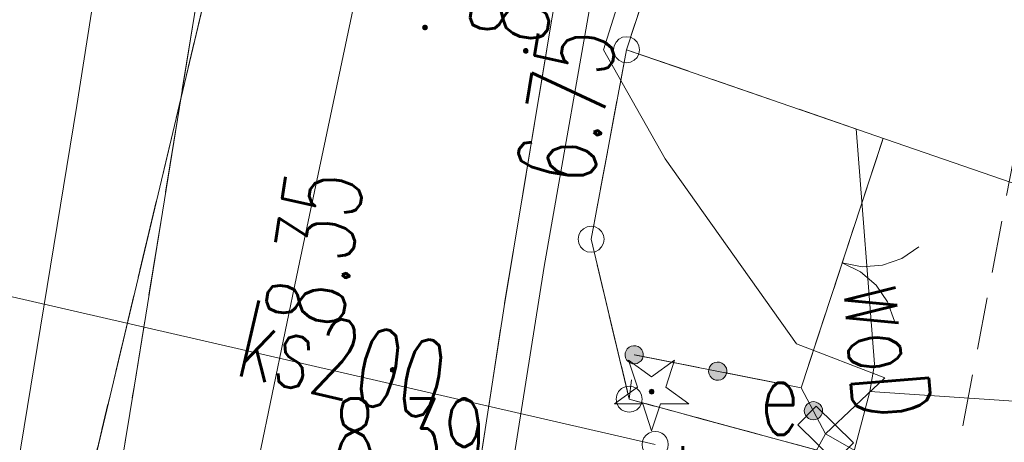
# Model space of a CAD drawing. Header units: millimetres. Extents: x -367306 to 168495, y -187323 to 82034.
# Tile 152 of 170: x 71891 to 90777, y -30421 to -22307. Entities that reach past the tile are written whole.
import ezdxf

# ---------------------------------------------------------------- set-up
doc = ezdxf.new("R2010")
doc.units = ezdxf.units.MM
doc.header["$MEASUREMENT"] = 0
for name, pattern in [('L_0_03', [1000, 500, -500]), ('L_0_04', [1500, 1000, -500]), ('L_0_05', [1750, 1250, -500]), ('L_0_06', [2000, 1500, -500])]:
    doc.linetypes.add(name, pattern=pattern)
for name, color, linetype, lineweight in [('Nowe_0_Nr_pióra__9', 7, 'Continuous', 13), ('Nowe_EGBU_Nr_pióra__8', 7, 'Continuous', 13), ('Nowe_EGBU_Nr_pióra__9', 7, 'Continuous', 13), ('Nowe_EGDE_Nr_pióra__8', 7, 'Continuous', 13), ('Nowe_EGDE_Nr_pióra__9', 7, 'Continuous', 13), ('Nowe_EGKK_Nr_pióra__9', 7, 'Continuous', 13), ('Nowe_EGPG_Nr_pióra__8', 7, 'Continuous', 13), ('Nowe_EGPG_Nr_pióra__9', 7, 'Continuous', 13), ('Nowe_EGUG_Nr_pióra__8', 7, 'Continuous', 13), ('Nowe_EGUG_Nr_pióra__9', 7, 'Continuous', 13), ('Nowe_GUPPRZ_O_Nr_pióra__8', 7, 'Continuous', 13), ('Nowe_OTKC_Nr_pióra__8', 7, 'Continuous', 13), ('Nowe_OTKC_Nr_pióra__9', 7, 'Continuous', 13), ('Nowe_OTKJ_Nr_pióra__8', 7, 'Continuous', 13), ('Nowe_OTKJ_Nr_pióra__9', 7, 'Continuous', 13), ('Nowe_OTKK_Nr_pióra__8', 7, 'Continuous', 13), ('Nowe_OTKK_Nr_pióra__9', 7, 'Continuous', 13), ('Nowe_OTOB_Nr_pióra__8', 7, 'Continuous', 13), ('Nowe_OTOB_Nr_pióra__9', 7, 'Continuous', 13), ('Nowe_OTOO_Nr_pióra__7', 7, 'Continuous', 13), ('Nowe_OTOO_Nr_pióra__8', 7, 'Continuous', 13), ('Nowe_OTOO_Nr_pióra__9', 7, 'Continuous', 13), ('Nowe_OTRN_Nr_pióra__7', 7, 'Continuous', 13), ('Nowe_OTRN_Nr_pióra__8', 7, 'Continuous', 13), ('Nowe_OTRN_Nr_pióra__9', 7, 'Continuous', 13), ('Nowe_OTRN_O_Nr_pióra__8', 7, 'Continuous', 13), ('Nowe_OTRS_Nr_pióra__7', 7, 'Continuous', 13), ('Nowe_OTRS_Nr_pióra__8', 7, 'Continuous', 13), ('Nowe_OTRS_Nr_pióra__9', 7, 'Continuous', 13), ('Nowe_OTRS_O_Nr_pióra__8', 7, 'Continuous', 13), ('Nowe_OTZG_Nr_pióra__8', 7, 'Continuous', 13), ('Nowe_OTZG_Nr_pióra__9', 7, 'Continuous', 13), ('Nowe_SUEP_Nr_pióra__8', 7, 'Continuous', 13), ('Nowe_SUEP_Nr_pióra__9', 7, 'Continuous', 13), ('Nowe_SUES_Nr_pióra__8', 7, 'Continuous', 13), ('Nowe_SUES_Nr_pióra__9', 7, 'Continuous', 13), ('Nowe_SUES_O_Nr_pióra__8', 7, 'Continuous', 13), ('Nowe_SUKP_Nr_pióra__9', 7, 'Continuous', 13), ('Nowe_SUKP_O_Nr_pióra__8', 7, 'Continuous', 13), ('Nowe_SUKS_Nr_pióra__8', 7, 'Continuous', 13), ('Nowe_SUKS_Nr_pióra__9', 7, 'Continuous', 13), ('Nowe_SUKS_O_Nr_pióra__8', 7, 'Continuous', 13), ('Nowe_SUTP_Nr_pióra__8', 7, 'Continuous', 13), ('Nowe_SUTP_Nr_pióra__9', 7, 'Continuous', 13), ('Nowe_SUWP_Nr_pióra__8', 7, 'Continuous', 13), ('Nowe_SUWP_Nr_pióra__9', 7, 'Continuous', 13), ('Nowe_SUWP_O_Nr_pióra__8', 7, 'Continuous', 13)]:
    doc.layers.add(name, color=color, linetype=linetype, lineweight=lineweight)
doc.layers.add('Nowe_OTZG_Nr_pióra__94', color=7, linetype='Continuous', lineweight=13, true_color=0xe4ad2c)
doc.styles.add('STYL_AUTOMATYCZNY_3', font='Simplex.shx')

msp = doc.modelspace()

# ---------------------------------------------------------------- hatches: boundary and pattern name
at = {"layer": 'Nowe_OTOO_Nr_pióra__7', "linetype": 'Continuous', "lineweight": 13}
for points in [[(83506.4, -28706.1), (83503.5, -28751.7), (83512.5, -28796.5), (83532.7, -28837.4), (83562.9, -28871.7), (83600.9, -28897), (83644.2, -28911.6), (83689.8, -28914.6), (83734.6, -28905.6), (83775.5, -28885.3), (83809.8, -28855.2), (83835.2, -28817.1), (83849.8, -28773.8), (83852.7, -28728.3), (83843.7, -28683.5), (83823.4, -28642.5), (83793.3, -28608.2), (83755.3, -28582.9), (83712, -28568.3), (83666.4, -28565.4), (83621.6, -28574.3), (83580.6, -28594.6), (83546.3, -28624.8), (83521, -28662.8)], [(85108.7, -29022.3), (85105.8, -29067.9), (85114.7, -29112.7), (85135, -29153.6), (85165.2, -29187.9), (85203.2, -29213.3), (85246.5, -29227.9), (85292.1, -29230.8), (85336.9, -29221.8), (85377.8, -29201.6), (85412.1, -29171.4), (85437.4, -29133.4), (85452.1, -29090.1), (85455, -29044.5), (85446, -28999.7), (85425.7, -28958.8), (85395.6, -28924.5), (85357.5, -28899.1), (85314.2, -28884.5), (85268.7, -28881.6), (85223.9, -28890.6), (85182.9, -28910.8), (85148.6, -28941), (85123.3, -28979)], [(85108.7, -29022.3), (85105.8, -29067.9), (85114.7, -29112.7), (85135, -29153.6), (85165.2, -29187.9), (85203.2, -29213.3), (85246.5, -29227.9), (85292.1, -29230.8), (85336.9, -29221.8), (85377.8, -29201.6), (85412.1, -29171.4), (85437.4, -29133.4), (85452.1, -29090.1), (85455, -29044.5), (85446, -28999.7), (85425.7, -28958.8), (85395.6, -28924.5), (85357.5, -28899.1), (85314.2, -28884.5), (85268.7, -28881.6), (85223.9, -28890.6), (85182.9, -28910.8), (85148.6, -28941), (85123.3, -28979)], [(87034.5, -29660.6), (86997.3, -29687), (86968.1, -29722.1), (86949, -29763.6), (86941.3, -29808.7), (86945.5, -29854.2), (86961.3, -29897), (86987.7, -29934.3), (87022.9, -29963.5), (87064.4, -29982.6), (87109.4, -29990.3), (87154.9, -29986), (87197.8, -29970.2), (87235, -29943.8), (87264.2, -29908.7), (87283.3, -29867.2), (87291, -29822.1), (87286.8, -29776.6), (87271, -29733.8), (87244.6, -29696.5), (87209.4, -29667.3), (87167.9, -29648.2), (87122.9, -29640.5), (87077.4, -29644.7)], [(87034.5, -29660.6), (86997.3, -29687), (86968.1, -29722.1), (86949, -29763.6), (86941.3, -29808.7), (86945.5, -29854.2), (86961.3, -29897), (86987.7, -29934.3), (87022.9, -29963.5), (87064.4, -29982.6), (87109.4, -29990.3), (87154.9, -29986), (87197.8, -29970.2), (87235, -29943.8), (87264.2, -29908.7), (87283.3, -29867.2), (87291, -29822.1), (87286.8, -29776.6), (87271, -29733.8), (87244.6, -29696.5), (87209.4, -29667.3), (87167.9, -29648.2), (87122.9, -29640.5), (87077.4, -29644.7)]]:
    msp.add_hatch(color=7, dxfattribs=at).paths.add_polyline_path(points)
at = {"layer": 'Nowe_OTRN_Nr_pióra__7', "linetype": 'Continuous', "lineweight": 13}
msp.add_hatch(color=7, dxfattribs=at).paths.add_polyline_path([(81552.6, -22905.8), (81554.1, -22917.4), (81558.6, -22928.3), (81565.8, -22937.6), (81575.1, -22944.8), (81586, -22949.3), (81597.6, -22950.8), (81609.2, -22949.3), (81620.1, -22944.8), (81629.4, -22937.6), (81636.6, -22928.3), (81641.1, -22917.4), (81642.6, -22905.8), (81641.1, -22894.1), (81636.6, -22883.3), (81629.4, -22874), (81620.1, -22866.8), (81609.2, -22862.3), (81597.6, -22860.8), (81586, -22862.3), (81575.1, -22866.8), (81565.8, -22874), (81558.6, -22883.3), (81554.1, -22894.1)])
at = {"layer": 'Nowe_OTRS_Nr_pióra__7', "linetype": 'Continuous', "lineweight": 13}
for points in [[(79620.5, -22457.3), (79622.1, -22468.9), (79626.6, -22479.8), (79633.7, -22489.1), (79643, -22496.2), (79653.9, -22500.7), (79665.5, -22502.3), (79677.2, -22500.7), (79688, -22496.2), (79697.4, -22489.1), (79704.5, -22479.8), (79709, -22468.9), (79710.5, -22457.3), (79709, -22445.6), (79704.5, -22434.8), (79697.4, -22425.5), (79688, -22418.3), (79677.2, -22413.8), (79665.5, -22412.3), (79653.9, -22413.8), (79643, -22418.3), (79633.7, -22425.5), (79626.6, -22434.8), (79622.1, -22445.6)], [(78999.5, -29029.7), (79001.1, -29041.4), (79005.6, -29052.2), (79012.7, -29061.5), (79022, -29068.7), (79032.9, -29073.2), (79044.5, -29074.7), (79056.2, -29073.2), (79067, -29068.7), (79076.3, -29061.5), (79083.5, -29052.2), (79088, -29041.4), (79089.5, -29029.7), (79088, -29018.1), (79083.5, -29007.2), (79076.3, -28997.9), (79067, -28990.8), (79056.2, -28986.3), (79044.5, -28984.7), (79032.9, -28986.3), (79022, -28990.8), (79012.7, -28997.9), (79005.6, -29007.2), (79001.1, -29018.1)]]:
    msp.add_hatch(color=7, dxfattribs=at).paths.add_polyline_path(points)
at = {"layer": 'Nowe_OTZG_Nr_pióra__94', "linetype": 'Continuous', "lineweight": 13, "true_color": 0xe4ad2c}
msp.add_hatch(color=42, dxfattribs=at).paths.add_polyline_path([(84012.6, -29493.7), (84026.5, -29491.5), (84039.1, -29485.2), (84049, -29475.2), (84055.4, -29462.7), (84057.6, -29448.7), (84055.4, -29434.8), (84049, -29422.3), (84039.1, -29412.3), (84026.5, -29405.9), (84012.6, -29403.7), (83998.7, -29405.9), (83986.2, -29412.3), (83976.2, -29422.3), (83969.8, -29434.8), (83967.6, -29448.7), (83969.8, -29462.7), (83976.2, -29475.2), (83986.2, -29485.2), (83998.7, -29491.5)])

# ---------------------------------------------------------------- linework, layer by layer
at = {"layer": 'Nowe_0_Nr_pióra__9', "color": 7, "linetype": 'L_0_04', "lineweight": 13}
msp.add_lwpolyline([(-54175.8, -16615), (-36542.5, 13691.6), (-32491.5, 24497.6), (-41006.9, 52709.3), (-354.8, 78621.1), (4924.1, 35501.4), (-2954.1, 7738.8), (31962.3, -8247.3), (46488.5, 22925.7), (96328.3, 3296.1), (84395.1, -59501.6), (78496.2, -91288.2), (63259, -147476.2), (43808.2, -176834.2), (-26519.8, -152286.8), (-79150.4, -133916.5), (-87259.9, -85957.4)], close=True, dxfattribs=at)
at = {"layer": 'Nowe_EGBU_Nr_pióra__8', "color": 7, "linetype": 'Continuous', "lineweight": 13}
msp.add_line((83531.6, -22883), (83531.7, -22883), dxfattribs=at)
at = {"layer": 'Nowe_EGBU_Nr_pióra__9', "color": 7, "linetype": 'Continuous', "lineweight": 13, "flags": 128}
msp.add_lwpolyline([(87021.6, -12263), (96291.6, -15523), (92761.6, -26073), (83531.6, -22883)], close=True, dxfattribs=at)
at = {"layer": 'Nowe_EGDE_Nr_pióra__8', "color": 7, "linetype": 'Continuous', "lineweight": 13}
for p, q in [((83531.6, -22883), (83531.7, -22883)), ((83531.6, -22883), (83531.7, -22883)), ((82851.6, -26523), (82851.7, -26523)), ((82851.6, -26523), (82851.7, -26523)), ((83581.6, -29593), (83581.7, -29593)), ((83581.6, -29593), (83581.7, -29593))]:
    msp.add_line(p, q, dxfattribs=at)
at = {"layer": 'Nowe_EGDE_Nr_pióra__9', "color": 7, "linetype": 'Continuous', "lineweight": 13, "flags": 128}
for points in [[(70431.6, -103153), (75611.6, -82253), (78871.6, -76153), (79381.6, -73863), (80541.6, -68573), (84031.6, -52933), (88551.6, -30943), (83581.6, -29593), (82851.6, -26523), (83531.6, -22883), (87021.6, -12263), (87781.6, -9943), (92201.6, 2177), (95191.6, 10357), (105121.6, 30727), (70471.6, 39997), (75171.6, 3647), (76491.6, -4103), (77721.6, -12313), (70921.6, -40873)], [(87021.6, -12263), (83531.6, -22883)], [(83531.6, -22883), (82851.6, -26523)], [(82851.6, -26523), (83581.6, -29593)], [(83581.6, -29593), (88551.6, -30943)]]:
    msp.add_lwpolyline(points, dxfattribs=at)
msp.add_lwpolyline([(70921.6, -40873), (77721.6, -12313), (76491.6, -4103), (59791.6, 2597), (44331.6, -27593), (56311.6, -36173)], close=True, dxfattribs=at)
at = {"layer": 'Nowe_EGKK_Nr_pióra__9', "color": 7, "linetype": 'L_0_06', "lineweight": 13, "flags": 128}
msp.add_lwpolyline([(70921.6, -40873), (77721.6, -12313), (69441.6, -2313), (52047.3, -12525.9), (44331.6, -27593), (47506.2, -29866.6), (54061.6, -15833), (61231.6, -20173), (55048, -35268), (56311.6, -36173)], close=True, dxfattribs=at)
at = {"layer": 'Nowe_EGPG_Nr_pióra__8', "color": 7, "linetype": 'Continuous', "lineweight": 13}
for p, q in [((83454.4, -22645.3), (83454.4, -22645.3)), ((83531.6, -22633), (83531.7, -22633)), ((83608.9, -22645.3), (83608.9, -22645.3)), ((83293.9, -22805.8), (83293.9, -22805.8)), ((83329.4, -22736.1), (83329.4, -22736.1)), ((83384.7, -22680.8), (83384.7, -22680.8)), ((83678.6, -22680.8), (83678.6, -22680.8)), ((83733.9, -22736.1), (83733.9, -22736.1)), ((83769.4, -22805.8), (83769.4, -22805.8)), ((83281.6, -22883), (83281.7, -22883)), ((83293.9, -22960.3), (83293.9, -22960.3)), ((83329.4, -23030), (83329.4, -23030)), ((83733.9, -23030), (83733.9, -23030)), ((83769.4, -22960.3), (83769.4, -22960.3)), ((83781.6, -22883), (83781.7, -22883)), ((83384.7, -23085.3), (83384.7, -23085.3)), ((83454.4, -23120.8), (83454.4, -23120.8)), ((83531.6, -23133), (83531.7, -23133)), ((83608.9, -23120.8), (83608.9, -23120.8)), ((83678.6, -23085.3), (83678.6, -23085.3)), ((82649.4, -26376.1), (82649.4, -26376.1)), ((82704.7, -26320.8), (82704.7, -26320.8)), ((82774.4, -26285.3), (82774.4, -26285.3)), ((82851.6, -26273), (82851.7, -26273)), ((82928.9, -26285.3), (82928.9, -26285.3)), ((82998.6, -26320.8), (82998.6, -26320.8)), ((83053.9, -26376.1), (83053.9, -26376.1)), ((82601.6, -26523), (82601.7, -26523)), ((82613.9, -26445.8), (82613.9, -26445.8)), ((82613.9, -26600.3), (82613.9, -26600.3)), ((83089.4, -26445.8), (83089.4, -26445.8)), ((83089.4, -26600.3), (83089.4, -26600.3)), ((83101.6, -26523), (83101.7, -26523)), ((82649.4, -26670), (82649.4, -26670)), ((82704.7, -26725.3), (82704.7, -26725.3)), ((82774.4, -26760.8), (82774.4, -26760.8)), ((82851.6, -26773), (82851.7, -26773)), ((82928.9, -26760.8), (82928.9, -26760.8)), ((82998.6, -26725.3), (82998.6, -26725.3)), ((83053.9, -26670), (83053.9, -26670)), ((83379.4, -29446.1), (83379.4, -29446.1)), ((83434.7, -29390.8), (83434.7, -29390.8)), ((83504.4, -29355.3), (83504.4, -29355.3)), ((83581.6, -29343), (83581.7, -29343)), ((83658.9, -29355.3), (83658.9, -29355.3)), ((83728.6, -29390.8), (83728.6, -29390.8)), ((83783.9, -29446.1), (83783.9, -29446.1)), ((83331.6, -29593), (83331.7, -29593)), ((83343.9, -29515.8), (83343.9, -29515.8)), ((83819.4, -29515.8), (83819.4, -29515.8)), ((83831.6, -29593), (83831.7, -29593)), ((83343.9, -29670.3), (83343.9, -29670.3)), ((83379.4, -29740), (83379.4, -29740)), ((83434.7, -29795.3), (83434.7, -29795.3)), ((83504.4, -29830.8), (83504.4, -29830.8)), ((83658.9, -29830.8), (83658.9, -29830.8)), ((83728.6, -29795.3), (83728.6, -29795.3)), ((83783.9, -29740), (83783.9, -29740)), ((83819.4, -29670.3), (83819.4, -29670.3)), ((83581.6, -29843), (83581.7, -29843))]:
    msp.add_line(p, q, dxfattribs=at)
at = {"layer": 'Nowe_EGPG_Nr_pióra__9', "color": 7, "linetype": 'Continuous', "lineweight": 13, "flags": 128}
for points in [[(83531.6, -22633), (83608.9, -22645.3), (83678.6, -22680.8), (83733.9, -22736.1), (83769.4, -22805.8), (83781.6, -22883), (83769.4, -22960.3), (83733.9, -23030), (83678.6, -23085.3), (83608.9, -23120.8), (83531.6, -23133), (83454.4, -23120.8), (83384.7, -23085.3), (83329.4, -23030), (83293.9, -22960.3), (83281.6, -22883), (83293.9, -22805.8), (83329.4, -22736.1), (83384.7, -22680.8), (83454.4, -22645.3)], [(82851.6, -26273), (82928.9, -26285.3), (82998.6, -26320.8), (83053.9, -26376.1), (83089.4, -26445.8), (83101.6, -26523), (83089.4, -26600.3), (83053.9, -26670), (82998.6, -26725.3), (82928.9, -26760.8), (82851.6, -26773), (82774.4, -26760.8), (82704.7, -26725.3), (82649.4, -26670), (82613.9, -26600.3), (82601.6, -26523), (82613.9, -26445.8), (82649.4, -26376.1), (82704.7, -26320.8), (82774.4, -26285.3)], [(83581.6, -29343), (83658.9, -29355.3), (83728.6, -29390.8), (83783.9, -29446.1), (83819.4, -29515.8), (83831.6, -29593), (83819.4, -29670.3), (83783.9, -29740), (83728.6, -29795.3), (83658.9, -29830.8), (83581.6, -29843), (83504.4, -29830.8), (83434.7, -29795.3), (83379.4, -29740), (83343.9, -29670.3), (83331.6, -29593), (83343.9, -29515.8), (83379.4, -29446.1), (83434.7, -29390.8), (83504.4, -29355.3)]]:
    msp.add_lwpolyline(points, close=True, dxfattribs=at)
at = {"layer": 'Nowe_EGUG_Nr_pióra__8', "color": 7, "linetype": 'Continuous', "lineweight": 13}
for p, q in [((83531.6, -22883), (83531.7, -22883)), ((83531.6, -22883), (83531.7, -22883)), ((82851.6, -26523), (82851.7, -26523)), ((82851.6, -26523), (82851.7, -26523)), ((83581.6, -29593), (83581.7, -29593)), ((83581.6, -29593), (83581.7, -29593))]:
    msp.add_line(p, q, dxfattribs=at)
at = {"layer": 'Nowe_EGUG_Nr_pióra__9', "color": 7, "linetype": 'L_0_03', "lineweight": 13, "flags": 128}
for points in [[(26296.8, -183770.5), (29734.3, -179335.1), (40791.3, -165068.4), (44701.6, -160023), (58841.6, -138483), (62321.6, -129663), (66349.4, -116497.1), (70431.6, -103153), (75611.6, -82253), (77011.8, -79633.1), (78213.7, -77384.1), (78871.6, -76153), (79381.6, -73863), (80541.6, -68573), (84031.6, -52933), (88551.6, -30943), (83581.6, -29593), (82851.6, -26523), (83531.6, -22883), (87021.6, -12263), (87781.6, -9943), (92201.6, 2177), (95191.6, 10357), (105121.6, 30727), (70471.6, 39997), (75171.6, 3647), (76491.6, -4103), (77721.6, -12313), (70921.6, -40873), (55981.6, -97123), (55719.6, -97842.3), (43551.6, -131243), (31321.6, -148073), (25687.3, -155829.8), (19561.6, -164263), (7973.4, -180602.1)], [(70921.6, -40873), (77721.6, -12313), (69441.6, -2313), (52047.3, -12525.9), (44331.6, -27593), (47506.2, -29866.6), (54061.6, -15833), (61231.6, -20173), (55048, -35268), (56311.6, -36173)]]:
    msp.add_lwpolyline(points, close=True, dxfattribs=at)
for points in [[(87021.6, -12263), (83531.6, -22883)], [(83531.6, -22883), (82851.6, -26523)], [(82851.6, -26523), (83581.6, -29593)], [(83581.6, -29593), (88551.6, -30943)]]:
    msp.add_lwpolyline(points, dxfattribs=at)
at = {"layer": 'Nowe_OTKC_Nr_pióra__8', "color": 7, "linetype": 'Continuous', "lineweight": 13}
for p, q in [((83531.6, -22883), (83531.7, -22883)), ((88452.7, -24583.8), (88452.7, -24583.8)), ((83678.1, -28740), (83678.1, -28740)), ((86882.6, -29372.4), (86882.7, -29372.4)), ((83581.6, -29593), (83581.7, -29593))]:
    msp.add_line(p, q, dxfattribs=at)
at = {"layer": 'Nowe_OTKC_Nr_pióra__9', "color": 7, "linetype": 'L_0_05', "lineweight": 13, "flags": 128}
msp.add_lwpolyline([(83531.6, -22883), (88452.7, -24583.8), (86882.6, -29372.4), (83678.1, -28740), (83581.6, -29593), (88551.6, -30943), (87475.4, -36179), (82778.1, -35324.8), (82187, -36012.2), (80952.7, -52108.3), (80881.7, -53033.6), (81110, -54091.4), (83594.8, -54890.6), (82659.7, -59081), (79603.1, -59046.4), (76766.2, -72509.6), (76073, -75767.4), (76377.1, -76589.3), (76357, -78920.9), (75161.1, -83038), (74530.7, -82995), (74201.2, -83030.8), (73979.1, -83252.9), (73102, -86849.4), (69069.6, -102010.7), (65900, -112791.7), (66805.6, -113330.8), (64685.4, -120046.5), (63862.7, -120010.7), (59922.4, -130330.7), (58359.6, -134082.1), (54835.5, -141889.8), (53583.5, -144719.2), (48939.8, -151448.3), (44926.9, -157486.2), (40489.9, -163749.4), (35382, -170727.8), (32875.1, -174285.4), (34304.8, -175260.1), (33682.2, -176249.5), (31478.9, -179397.9), (29593.7, -178484), (25968.3, -183713.7)], dxfattribs=at)
at = {"layer": 'Nowe_OTKJ_Nr_pióra__8', "color": 7, "linetype": 'Continuous', "lineweight": 13}
for p, q in [((82081.6, -22403), (82081.7, -22403)), ((81181.6, -27813), (81181.7, -27813)), ((74091.6, -29323), (74091.7, -29323))]:
    msp.add_line(p, q, dxfattribs=at)
at = {"layer": 'Nowe_OTKJ_Nr_pióra__9', "color": 7, "linetype": 'L_0_06', "lineweight": 13, "flags": 128}
msp.add_lwpolyline([(21472.8, -182936.3), (26882.7, -175776), (28540.7, -173581.5), (29691.4, -171973.5), (37465.7, -161109.1), (46145.3, -148356.4), (49972.2, -142287.6), (51641.5, -139022.6), (53138.9, -135757.7), (54527.5, -132715.9), (57342.3, -125022.1), (59763.9, -118137.3), (62318.9, -110873.1), (64720.1, -102390.1), (67644.1, -92101.9), (70126.7, -83617.2), (71230.4, -82306.4), (71874.3, -82536.4), (72338.2, -77200.1), (72304.6, -73825.8), (73717.2, -67166.3), (75064.8, -60878), (76317.6, -57755.4), (77397.9, -53052), (77381.6, -52943), (77241.6, -52403), (78911.6, -42093), (79431.6, -38873), (80221.6, -34063), (81181.6, -27813), (82081.6, -22403), (82421.6, -20413), (82891.6, -18473), (83461.6, -16453), (84951.6, -11803), (87421.6, -4163), (88041.6, -2283), (88671.6, -343), (89391.6, 1647), (92221.6, 8227), (93441.6, 10997), (94021.6, 12247), (97931.6, 20357), (100791.6, 26227), (101921.6, 28457), (103521.6, 31152.6), (96697.7, 32981.9), (95391.6, 30567), (93491.6, 27337), (90361.6, 21997), (89811.6, 21167), (89081.6, 20527), (88161.6, 20167), (87161.6, 20187), (86281.6, 20637), (85621.6, 21407), (85231.6, 22277), (85021.6, 23177), (84401.6, 27727), (83761.6, 32287), (83361.6, 35117), (83368.6, 36520.8), (82801.7, 36698.3), (75439, 38653.3), (75901.6, 36127), (76431.6, 32237), (76931.6, 28187), (78631.6, 15207), (78671.6, 13957), (78451.6, 6997), (78251.6, 2937), (77991.6, 1957), (77531.6, 1027), (77141.6, -3223), (77561.6, -4543), (77401.6, -6673), (76791.6, -11613), (75671.6, -19553), (74091.6, -29323), (72161.6, -41063), (70331.6, -51773), (67307.1, -65408.9), (64955.9, -76300.2), (60888.5, -93538.3), (58023.6, -105195.3), (54440.5, -115996.9), (49439.1, -128605.1), (44882, -139357.8), (42612.1, -143016.9), (35958.2, -152858.9), (27306.8, -165115.4), (15023.6, -181821.2)], close=True, dxfattribs=at)
at = {"layer": 'Nowe_OTKK_Nr_pióra__8', "color": 7, "linetype": 'Continuous', "lineweight": 13}
for p, q in [((82081.6, -22403), (82081.7, -22403)), ((81181.6, -27813), (81181.7, -27813)), ((74091.6, -29323), (74091.7, -29323))]:
    msp.add_line(p, q, dxfattribs=at)
at = {"layer": 'Nowe_OTKK_Nr_pióra__9', "color": 7, "linetype": 'Continuous', "lineweight": 13, "flags": 128}
for points in [[(78631.6, 11957), (78451.6, 6997), (78251.6, 2937), (77991.6, 1957), (77531.6, 1027), (77141.6, -3223), (77561.6, -4543), (77401.6, -6673), (76791.6, -11613), (75671.6, -19553), (74091.6, -29323), (72161.6, -41063), (70331.6, -51773)], [(72338.2, -77200.1), (72304.6, -73825.8), (73717.2, -67166.3), (75064.8, -60878), (76317.6, -57755.4), (76781.6, -55823), (77381.6, -52943), (77241.6, -52403), (78911.6, -42093), (79431.6, -38873), (80221.6, -34063), (81181.6, -27813), (82081.6, -22403), (82421.6, -20413), (82891.6, -18473), (83461.6, -16453), (84951.6, -11803), (87421.6, -4163), (88041.6, -2283), (88671.6, -343), (89391.6, 1647), (92221.6, 8227), (93441.6, 10997)]]:
    msp.add_lwpolyline(points, dxfattribs=at)
at = {"layer": 'Nowe_OTOB_Nr_pióra__8', "color": 7, "linetype": 'Continuous', "lineweight": 13}
for p, q in [((88452.7, -24583.8), (88452.7, -24583.8)), ((89135.7, -26670.2), (89135.8, -26670.2)), ((87667.7, -26978.1), (87667.7, -26978.1)), ((87667.7, -26978.1), (87667.7, -26978.1)), ((88812.4, -26891.1), (88812.5, -26891.1)), ((88020.7, -27147.6), (88020.7, -27147.6)), ((88052.5, -27050.5), (88052.5, -27050.5)), ((88443, -27020.8), (88443, -27020.8)), ((88317.7, -27402.7), (88317.8, -27402.7)), ((88538.7, -27726), (88538.7, -27726)), ((88668.4, -28095.5), (88668.4, -28095.5)), ((86882.6, -29372.4), (86882.7, -29372.4))]:
    msp.add_line(p, q, dxfattribs=at)
at = {"layer": 'Nowe_OTOB_Nr_pióra__9', "color": 7, "linetype": 'Continuous', "lineweight": 13, "flags": 128}
for points in [[(86882.6, -29372.4), (88452.7, -24583.8)], [(89135.7, -26670.2), (88812.4, -26891.1), (88443, -27020.8), (88052.5, -27050.5), (87667.7, -26978.1)], [(87667.7, -26978.1), (88020.7, -27147.6), (88317.7, -27402.7), (88538.7, -27726), (88668.4, -28095.5)]]:
    msp.add_lwpolyline(points, dxfattribs=at)
at = {"layer": 'Nowe_OTOO_Nr_pióra__8', "color": 7, "linetype": 'Continuous', "lineweight": 13}
for p, q in [((83521, -28662.8), (83521.1, -28662.8)), ((83546.3, -28624.8), (83546.4, -28624.8)), ((83580.6, -28594.6), (83580.7, -28594.6)), ((83621.6, -28574.3), (83621.6, -28574.3)), ((83666.4, -28565.4), (83666.4, -28565.4)), ((83712, -28568.3), (83712, -28568.3)), ((83755.3, -28582.9), (83755.3, -28582.9)), ((83793.3, -28608.2), (83793.3, -28608.2)), ((83823.4, -28642.5), (83823.5, -28642.5)), ((83843.7, -28683.5), (83843.8, -28683.5)), ((83503.5, -28751.7), (83503.5, -28751.7)), ((83506.4, -28706.1), (83506.4, -28706.1)), ((83512.5, -28796.5), (83512.5, -28796.5)), ((83532.7, -28837.4), (83532.8, -28837.4)), ((83562.9, -28871.7), (83562.9, -28871.7)), ((83678.1, -28740), (83678.1, -28740)), ((83775.5, -28885.3), (83775.6, -28885.3)), ((83809.8, -28855.2), (83809.9, -28855.2)), ((83835.2, -28817.1), (83835.2, -28817.1)), ((83849.8, -28773.8), (83849.8, -28773.8)), ((83852.7, -28728.3), (83852.7, -28728.3)), ((85223.9, -28890.6), (85223.9, -28890.6)), ((85223.9, -28890.6), (85223.9, -28890.6)), ((85268.7, -28881.6), (85268.7, -28881.6)), ((85268.7, -28881.6), (85268.7, -28881.6)), ((85314.2, -28884.5), (85314.3, -28884.5)), ((85314.2, -28884.5), (85314.3, -28884.5)), ((83600.9, -28897), (83601, -28897)), ((83644.2, -28911.6), (83644.2, -28911.6)), ((83689.8, -28914.6), (83689.8, -28914.6)), ((83734.6, -28905.6), (83734.6, -28905.6)), ((85105.8, -29067.9), (85105.8, -29067.9)), ((85105.8, -29067.9), (85105.8, -29067.9)), ((85108.7, -29022.3), (85108.7, -29022.3)), ((85108.7, -29022.3), (85108.7, -29022.3)), ((85123.3, -28979), (85123.3, -28979)), ((85123.3, -28979), (85123.3, -28979)), ((85148.6, -28941), (85148.7, -28941)), ((85148.6, -28941), (85148.7, -28941)), ((85182.9, -28910.8), (85183, -28910.8)), ((85182.9, -28910.8), (85183, -28910.8)), ((85357.5, -28899.1), (85357.6, -28899.1)), ((85357.5, -28899.1), (85357.6, -28899.1)), ((85395.6, -28924.5), (85395.6, -28924.5)), ((85395.6, -28924.5), (85395.6, -28924.5)), ((85425.7, -28958.8), (85425.8, -28958.8)), ((85425.7, -28958.8), (85425.8, -28958.8)), ((85446, -28999.7), (85446, -28999.7)), ((85446, -28999.7), (85446, -28999.7)), ((85455, -29044.5), (85455, -29044.5)), ((85455, -29044.5), (85455, -29044.5)), ((85114.7, -29112.7), (85114.8, -29112.7)), ((85114.7, -29112.7), (85114.8, -29112.7)), ((85135, -29153.6), (85135, -29153.6)), ((85135, -29153.6), (85135, -29153.6)), ((85165.2, -29187.9), (85165.2, -29187.9)), ((85165.2, -29187.9), (85165.2, -29187.9)), ((85203.2, -29213.3), (85203.2, -29213.3)), ((85203.2, -29213.3), (85203.2, -29213.3)), ((85246.5, -29227.9), (85246.5, -29227.9)), ((85246.5, -29227.9), (85246.5, -29227.9)), ((85292.1, -29230.8), (85292.1, -29230.8)), ((85292.1, -29230.8), (85292.1, -29230.8)), ((85336.9, -29221.8), (85336.9, -29221.8)), ((85336.9, -29221.8), (85336.9, -29221.8)), ((85377.8, -29201.6), (85377.9, -29201.6)), ((85377.8, -29201.6), (85377.9, -29201.6)), ((85412.1, -29171.4), (85412.2, -29171.4)), ((85412.1, -29171.4), (85412.2, -29171.4)), ((85437.4, -29133.4), (85437.5, -29133.4)), ((85437.4, -29133.4), (85437.5, -29133.4)), ((85452.1, -29090.1), (85452.1, -29090.1)), ((85452.1, -29090.1), (85452.1, -29090.1)), ((86882.6, -29372.4), (86882.7, -29372.4)), ((87077.4, -29644.7), (87077.4, -29644.7)), ((87077.4, -29644.7), (87077.4, -29644.7)), ((87122.9, -29640.5), (87122.9, -29640.5)), ((87122.9, -29640.5), (87122.9, -29640.5)), ((87167.9, -29648.2), (87168, -29648.2)), ((87167.9, -29648.2), (87168, -29648.2)), ((86941.3, -29808.7), (86941.3, -29808.7)), ((86941.3, -29808.7), (86941.3, -29808.7)), ((86949, -29763.6), (86949, -29763.6)), ((86949, -29763.6), (86949, -29763.6)), ((86968.1, -29722.1), (86968.1, -29722.1)), ((86968.1, -29722.1), (86968.1, -29722.1)), ((86997.3, -29687), (86997.3, -29687)), ((86997.3, -29687), (86997.3, -29687)), ((87034.5, -29660.6), (87034.6, -29660.6)), ((87034.5, -29660.6), (87034.6, -29660.6)), ((87209.4, -29667.3), (87209.5, -29667.3)), ((87209.4, -29667.3), (87209.5, -29667.3)), ((87244.6, -29696.5), (87244.6, -29696.5)), ((87244.6, -29696.5), (87244.6, -29696.5)), ((87271, -29733.8), (87271, -29733.8)), ((87271, -29733.8), (87271, -29733.8)), ((87286.8, -29776.6), (87286.9, -29776.6)), ((87286.8, -29776.6), (87286.9, -29776.6)), ((87291, -29822.1), (87291.1, -29822.1)), ((87291, -29822.1), (87291.1, -29822.1)), ((86945.5, -29854.2), (86945.5, -29854.2)), ((86945.5, -29854.2), (86945.5, -29854.2)), ((86961.3, -29897), (86961.4, -29897)), ((86961.3, -29897), (86961.4, -29897)), ((86987.7, -29934.3), (86987.8, -29934.3)), ((86987.7, -29934.3), (86987.8, -29934.3)), ((87022.9, -29963.5), (87022.9, -29963.5)), ((87022.9, -29963.5), (87022.9, -29963.5)), ((87064.4, -29982.6), (87064.4, -29982.6)), ((87064.4, -29982.6), (87064.4, -29982.6)), ((87109.4, -29990.3), (87109.5, -29990.3)), ((87109.4, -29990.3), (87109.5, -29990.3)), ((87154.9, -29986), (87155, -29986)), ((87154.9, -29986), (87155, -29986)), ((87197.8, -29970.2), (87197.8, -29970.2)), ((87197.8, -29970.2), (87197.8, -29970.2)), ((87235, -29943.8), (87235.1, -29943.8)), ((87235, -29943.8), (87235.1, -29943.8)), ((87264.2, -29908.7), (87264.3, -29908.7)), ((87264.2, -29908.7), (87264.3, -29908.7)), ((87283.3, -29867.2), (87283.4, -29867.2)), ((87283.3, -29867.2), (87283.4, -29867.2)), ((87349.7, -30258.3), (87349.7, -30258.3))]:
    msp.add_line(p, q, dxfattribs=at)
at = {"layer": 'Nowe_OTOO_Nr_pióra__9', "color": 7, "linetype": 'Continuous', "lineweight": 13, "flags": 128}
for points in [[(83506.4, -28706.1), (83503.5, -28751.7), (83512.5, -28796.5), (83532.7, -28837.4), (83562.9, -28871.7), (83600.9, -28897), (83644.2, -28911.6), (83689.8, -28914.6), (83734.6, -28905.6), (83775.5, -28885.3), (83809.8, -28855.2), (83835.2, -28817.1), (83849.8, -28773.8), (83852.7, -28728.3), (83843.7, -28683.5), (83823.4, -28642.5), (83793.3, -28608.2), (83755.3, -28582.9), (83712, -28568.3), (83666.4, -28565.4), (83621.6, -28574.3), (83580.6, -28594.6), (83546.3, -28624.8), (83521, -28662.8)], [(85108.7, -29022.3), (85105.8, -29067.9), (85114.7, -29112.7), (85135, -29153.6), (85165.2, -29187.9), (85203.2, -29213.3), (85246.5, -29227.9), (85292.1, -29230.8), (85336.9, -29221.8), (85377.8, -29201.6), (85412.1, -29171.4), (85437.4, -29133.4), (85452.1, -29090.1), (85455, -29044.5), (85446, -28999.7), (85425.7, -28958.8), (85395.6, -28924.5), (85357.5, -28899.1), (85314.2, -28884.5), (85268.7, -28881.6), (85223.9, -28890.6), (85182.9, -28910.8), (85148.6, -28941), (85123.3, -28979)], [(85108.7, -29022.3), (85105.8, -29067.9), (85114.7, -29112.7), (85135, -29153.6), (85165.2, -29187.9), (85203.2, -29213.3), (85246.5, -29227.9), (85292.1, -29230.8), (85336.9, -29221.8), (85377.8, -29201.6), (85412.1, -29171.4), (85437.4, -29133.4), (85452.1, -29090.1), (85455, -29044.5), (85446, -28999.7), (85425.7, -28958.8), (85395.6, -28924.5), (85357.5, -28899.1), (85314.2, -28884.5), (85268.7, -28881.6), (85223.9, -28890.6), (85182.9, -28910.8), (85148.6, -28941), (85123.3, -28979)], [(87034.5, -29660.6), (86997.3, -29687), (86968.1, -29722.1), (86949, -29763.6), (86941.3, -29808.7), (86945.5, -29854.2), (86961.3, -29897), (86987.7, -29934.3), (87022.9, -29963.5), (87064.4, -29982.6), (87109.4, -29990.3), (87154.9, -29986), (87197.8, -29970.2), (87235, -29943.8), (87264.2, -29908.7), (87283.3, -29867.2), (87291, -29822.1), (87286.8, -29776.6), (87271, -29733.8), (87244.6, -29696.5), (87209.4, -29667.3), (87167.9, -29648.2), (87122.9, -29640.5), (87077.4, -29644.7)], [(87034.5, -29660.6), (86997.3, -29687), (86968.1, -29722.1), (86949, -29763.6), (86941.3, -29808.7), (86945.5, -29854.2), (86961.3, -29897), (86987.7, -29934.3), (87022.9, -29963.5), (87064.4, -29982.6), (87109.4, -29990.3), (87154.9, -29986), (87197.8, -29970.2), (87235, -29943.8), (87264.2, -29908.7), (87283.3, -29867.2), (87291, -29822.1), (87286.8, -29776.6), (87271, -29733.8), (87244.6, -29696.5), (87209.4, -29667.3), (87167.9, -29648.2), (87122.9, -29640.5), (87077.4, -29644.7)]]:
    msp.add_lwpolyline(points, close=True, dxfattribs=at)
msp.add_lwpolyline([(83678.1, -28740), (86882.6, -29372.4), (87349.7, -30258.3), (88551.6, -30943)], dxfattribs=at)
at = {"layer": 'Nowe_OTRN_Nr_pióra__8', "color": 7, "linetype": 'Continuous', "lineweight": 13}
for p, q in [((81552.6, -22905.8), (81552.7, -22905.8)), ((81554.1, -22894.1), (81554.2, -22894.1)), ((81554.1, -22917.4), (81554.2, -22917.4)), ((81558.6, -22883.3), (81558.7, -22883.3)), ((81558.6, -22928.3), (81558.7, -22928.3)), ((81565.8, -22874), (81565.8, -22874)), ((81565.8, -22937.6), (81565.8, -22937.6)), ((81575.1, -22866.8), (81575.2, -22866.8)), ((81575.1, -22944.8), (81575.2, -22944.8)), ((81586, -22862.3), (81586, -22862.3)), ((81586, -22949.3), (81586, -22949.3)), ((81597.6, -22860.8), (81597.7, -22860.8)), ((81597.6, -22950.8), (81597.7, -22950.8)), ((81609.2, -22862.3), (81609.3, -22862.3)), ((81609.2, -22949.3), (81609.3, -22949.3)), ((81620.1, -22866.8), (81620.2, -22866.8)), ((81620.1, -22944.8), (81620.2, -22944.8)), ((81629.4, -22874), (81629.5, -22874)), ((81629.4, -22937.6), (81629.5, -22937.6)), ((81636.6, -22883.3), (81636.6, -22883.3)), ((81636.6, -22928.3), (81636.6, -22928.3)), ((81641.1, -22894.1), (81641.1, -22894.1)), ((81641.1, -22917.4), (81641.1, -22917.4)), ((81642.6, -22905.8), (81642.7, -22905.8))]:
    msp.add_line(p, q, dxfattribs=at)
at = {"layer": 'Nowe_OTRN_Nr_pióra__9', "color": 7, "linetype": 'Continuous', "lineweight": 13, "flags": 128}
msp.add_lwpolyline([(81552.6, -22905.8), (81554.1, -22917.4), (81558.6, -22928.3), (81565.8, -22937.6), (81575.1, -22944.8), (81586, -22949.3), (81597.6, -22950.8), (81609.2, -22949.3), (81620.1, -22944.8), (81629.4, -22937.6), (81636.6, -22928.3), (81641.1, -22917.4), (81642.6, -22905.8), (81641.1, -22894.1), (81636.6, -22883.3), (81629.4, -22874), (81620.1, -22866.8), (81609.2, -22862.3), (81597.6, -22860.8), (81586, -22862.3), (81575.1, -22866.8), (81565.8, -22874), (81558.6, -22883.3), (81554.1, -22894.1)], close=True, dxfattribs=at)
at = {"layer": 'Nowe_OTRS_Nr_pióra__8', "color": 7, "linetype": 'Continuous', "lineweight": 13}
for p, q in [((79620.5, -22457.3), (79620.6, -22457.3)), ((79622.1, -22445.6), (79622.1, -22445.6)), ((79622.1, -22468.9), (79622.1, -22468.9)), ((79626.6, -22434.8), (79626.6, -22434.8)), ((79633.7, -22425.5), (79633.8, -22425.5)), ((79643, -22418.3), (79643.1, -22418.3)), ((79653.9, -22413.8), (79653.9, -22413.8)), ((79665.5, -22412.3), (79665.6, -22412.3)), ((79677.2, -22413.8), (79677.2, -22413.8)), ((79688, -22418.3), (79688.1, -22418.3)), ((79697.4, -22425.5), (79697.4, -22425.5)), ((79704.5, -22434.8), (79704.6, -22434.8)), ((79709, -22445.6), (79709.1, -22445.6)), ((79709, -22468.9), (79709.1, -22468.9)), ((79710.5, -22457.3), (79710.6, -22457.3)), ((79626.6, -22479.8), (79626.6, -22479.8)), ((79633.7, -22489.1), (79633.8, -22489.1)), ((79643, -22496.2), (79643.1, -22496.2)), ((79653.9, -22500.7), (79653.9, -22500.7)), ((79665.5, -22502.3), (79665.6, -22502.3)), ((79677.2, -22500.7), (79677.2, -22500.7)), ((79688, -22496.2), (79688.1, -22496.2)), ((79697.4, -22489.1), (79697.4, -22489.1)), ((79704.5, -22479.8), (79704.6, -22479.8)), ((78999.5, -29029.7), (78999.6, -29029.7)), ((79001.1, -29018.1), (79001.1, -29018.1)), ((79001.1, -29041.4), (79001.1, -29041.4)), ((79005.6, -29007.2), (79005.6, -29007.2)), ((79005.6, -29052.2), (79005.6, -29052.2)), ((79012.7, -28997.9), (79012.8, -28997.9)), ((79012.7, -29061.5), (79012.8, -29061.5)), ((79022, -28990.8), (79022.1, -28990.8)), ((79022, -29068.7), (79022.1, -29068.7)), ((79032.9, -28986.3), (79032.9, -28986.3)), ((79032.9, -29073.2), (79032.9, -29073.2)), ((79044.5, -28984.7), (79044.6, -28984.7)), ((79044.5, -29074.7), (79044.6, -29074.7)), ((79056.2, -28986.3), (79056.2, -28986.3)), ((79056.2, -29073.2), (79056.2, -29073.2)), ((79067, -28990.8), (79067.1, -28990.8)), ((79067, -29068.7), (79067.1, -29068.7)), ((79076.3, -28997.9), (79076.4, -28997.9)), ((79076.3, -29061.5), (79076.4, -29061.5)), ((79083.5, -29007.2), (79083.5, -29007.2)), ((79083.5, -29052.2), (79083.5, -29052.2)), ((79088, -29018.1), (79088, -29018.1)), ((79088, -29041.4), (79088, -29041.4)), ((79089.5, -29029.7), (79089.6, -29029.7))]:
    msp.add_line(p, q, dxfattribs=at)
at = {"layer": 'Nowe_OTRS_Nr_pióra__9', "color": 7, "linetype": 'Continuous', "lineweight": 13, "flags": 128}
for points in [[(79620.5, -22457.3), (79622.1, -22468.9), (79626.6, -22479.8), (79633.7, -22489.1), (79643, -22496.2), (79653.9, -22500.7), (79665.5, -22502.3), (79677.2, -22500.7), (79688, -22496.2), (79697.4, -22489.1), (79704.5, -22479.8), (79709, -22468.9), (79710.5, -22457.3), (79709, -22445.6), (79704.5, -22434.8), (79697.4, -22425.5), (79688, -22418.3), (79677.2, -22413.8), (79665.5, -22412.3), (79653.9, -22413.8), (79643, -22418.3), (79633.7, -22425.5), (79626.6, -22434.8), (79622.1, -22445.6)], [(78999.5, -29029.7), (79001.1, -29041.4), (79005.6, -29052.2), (79012.7, -29061.5), (79022, -29068.7), (79032.9, -29073.2), (79044.5, -29074.7), (79056.2, -29073.2), (79067, -29068.7), (79076.3, -29061.5), (79083.5, -29052.2), (79088, -29041.4), (79089.5, -29029.7), (79088, -29018.1), (79083.5, -29007.2), (79076.3, -28997.9), (79067, -28990.8), (79056.2, -28986.3), (79044.5, -28984.7), (79032.9, -28986.3), (79022, -28990.8), (79012.7, -28997.9), (79005.6, -29007.2), (79001.1, -29018.1)]]:
    msp.add_lwpolyline(points, close=True, dxfattribs=at)
at = {"layer": 'Nowe_OTZG_Nr_pióra__8', "color": 7, "linetype": 'Continuous', "lineweight": 13}
for p, q in [((83571.7, -28841.9), (83571.8, -28841.9)), ((84453.5, -28841.9), (84453.5, -28841.9)), ((84012.6, -29162.3), (84012.7, -29162.3)), ((83740.1, -29360.2), (83740.2, -29360.2)), ((83967.6, -29448.7), (83967.7, -29448.7)), ((83969.8, -29434.8), (83969.9, -29434.8)), ((83976.2, -29422.3), (83976.3, -29422.3)), ((83986.2, -29412.3), (83986.2, -29412.3)), ((83998.7, -29405.9), (83998.8, -29405.9)), ((84012.6, -29403.7), (84012.7, -29403.7)), ((84026.5, -29405.9), (84026.6, -29405.9)), ((84039.1, -29412.3), (84039.1, -29412.3)), ((84049, -29422.3), (84049.1, -29422.3)), ((84055.4, -29434.8), (84055.5, -29434.8)), ((84057.6, -29448.7), (84057.7, -29448.7)), ((84285.1, -29360.2), (84285.1, -29360.2)), ((83969.8, -29462.7), (83969.9, -29462.7)), ((83976.2, -29475.2), (83976.3, -29475.2)), ((83986.2, -29485.2), (83986.2, -29485.2)), ((83998.7, -29491.5), (83998.8, -29491.5)), ((84012.6, -29493.7), (84012.7, -29493.7)), ((84026.5, -29491.5), (84026.6, -29491.5)), ((84039.1, -29485.2), (84039.1, -29485.2)), ((84049, -29475.2), (84049.1, -29475.2)), ((84055.4, -29462.7), (84055.5, -29462.7)), ((83299.3, -29680.5), (83299.3, -29680.5)), ((83844.2, -29680.5), (83844.3, -29680.5)), ((84181, -29680.5), (84181.1, -29680.5)), ((84726, -29680.5), (84726, -29680.5)), ((84012.6, -30198.8), (84012.7, -30198.8))]:
    msp.add_line(p, q, dxfattribs=at)
at = {"layer": 'Nowe_OTZG_Nr_pióra__9', "color": 7, "linetype": 'Continuous', "lineweight": 13, "flags": 128}
for points in [[(84285.1, -29360.2), (84726, -29680.5), (84181, -29680.5), (84012.6, -30198.8), (83844.2, -29680.5), (83299.3, -29680.5), (83740.1, -29360.2), (83571.7, -28841.9), (84012.6, -29162.3), (84453.5, -28841.9)], [(84012.6, -29493.7), (84026.5, -29491.5), (84039.1, -29485.2), (84049, -29475.2), (84055.4, -29462.7), (84057.6, -29448.7), (84055.4, -29434.8), (84049, -29422.3), (84039.1, -29412.3), (84026.5, -29405.9), (84012.6, -29403.7), (83998.7, -29405.9), (83986.2, -29412.3), (83976.2, -29422.3), (83969.8, -29434.8), (83967.6, -29448.7), (83969.8, -29462.7), (83976.2, -29475.2), (83986.2, -29485.2), (83998.7, -29491.5)]]:
    msp.add_lwpolyline(points, close=True, dxfattribs=at)
at = {"layer": 'Nowe_SUEP_Nr_pióra__8', "color": 7, "linetype": 'Continuous', "lineweight": 13}
for p, q in [((83090.7, -22888.3), (83090.7, -22888.3)), ((83090.7, -22888.3), (83090.7, -22888.3)), ((84274.5, -24979.3), (84274.5, -24979.3)), ((84274.5, -24979.3), (84274.5, -24979.3)), ((86789.6, -28531.4), (86789.7, -28531.4)), ((86789.6, -28531.4), (86789.7, -28531.4)), ((88483, -29182.7), (88483, -29182.7)), ((88483, -29182.7), (88483, -29182.7)), ((87349.7, -30258.3), (87349.7, -30258.3)), ((87349.7, -30258.3), (87349.7, -30258.3)), ((87349.7, -30258.3), (87349.7, -30258.3)), ((87349.7, -30258.3), (87349.7, -30258.3))]:
    msp.add_line(p, q, dxfattribs=at)
at = {"layer": 'Nowe_SUEP_Nr_pióra__9', "color": 7, "linetype": 'Continuous', "lineweight": 13, "flags": 128}
for points in [[(87349.7, -30258.3), (88483, -29182.7), (86789.6, -28531.4), (84274.5, -24979.3), (83090.7, -22888.3), (83931.5, -20199.9), (85141.3, -16223.3), (87758.7, -8139.4), (88957.4, -4430.9), (89234.1, -2474.9), (89781.8, -1226.7), (90678.4, 1356)], [(87349.7, -30258.3), (88483, -29182.7), (86789.6, -28531.4), (84274.5, -24979.3), (83090.7, -22888.3), (83931.5, -20199.9), (85141.3, -16223.3), (87758.7, -8139.4), (88957.4, -4430.9), (89234.1, -2474.9), (89781.8, -1226.7), (90678.4, 1356)], [(87349.7, -30258.3), (85007.4, -34526.3), (84506.5, -35639.1), (83698.7, -40765.1), (82661, -47164.3), (82110.8, -50588), (80455.2, -59640.3)], [(87349.7, -30258.3), (85007.4, -34526.3), (84506.5, -35639.1), (83698.7, -40765.1), (82661, -47164.3), (82110.8, -50588), (80455.2, -59640.3)]]:
    msp.add_lwpolyline(points, dxfattribs=at)
at = {"layer": 'Nowe_SUES_Nr_pióra__8', "color": 7, "linetype": 'Continuous', "lineweight": 13}
for p, q in [((87167.2, -29729.9), (87167.2, -29729.9)), ((86817.5, -30087.3), (86817.5, -30087.3))]:
    msp.add_line(p, q, dxfattribs=at)
at = {"layer": 'Nowe_SUES_Nr_pióra__9', "color": 7, "linetype": 'Continuous', "lineweight": 13, "flags": 128}
msp.add_lwpolyline([(87881.9, -30429.4), (87532.1, -30786.7), (86817.5, -30087.3), (87167.2, -29729.9)], close=True, dxfattribs=at)
at = {"layer": 'Nowe_SUKP_Nr_pióra__9', "color": 7, "linetype": 'Continuous', "lineweight": 13, "flags": 128}
msp.add_lwpolyline([(65531.6, -26203), (84081.6, -30463)], dxfattribs=at)
at = {"layer": 'Nowe_SUKS_Nr_pióra__8', "color": 7, "linetype": 'Continuous', "lineweight": 13}
for p, q in [((84081.6, -30213), (84081.7, -30213)), ((83840.1, -30398.3), (83840.2, -30398.3)), ((83865.1, -30338), (83865.2, -30338)), ((83904.8, -30286.2), (83904.9, -30286.2)), ((83956.6, -30246.5), (83956.7, -30246.5)), ((84016.9, -30221.5), (84017, -30221.5)), ((84146.3, -30221.5), (84146.4, -30221.5)), ((84206.6, -30246.5), (84206.7, -30246.5)), ((84258.4, -30286.2), (84258.4, -30286.2)), ((84298.1, -30338), (84298.2, -30338)), ((84323.1, -30398.3), (84323.2, -30398.3))]:
    msp.add_line(p, q, dxfattribs=at)
at = {"layer": 'Nowe_SUKS_Nr_pióra__9', "color": 7, "linetype": 'Continuous', "lineweight": 13, "flags": 128}
msp.add_lwpolyline([(84081.6, -30213), (84146.3, -30221.5), (84206.6, -30246.5), (84258.4, -30286.2), (84298.1, -30338), (84323.1, -30398.3), (84331.6, -30463), (84323.1, -30527.7), (84298.1, -30588), (84258.4, -30639.8), (84206.6, -30679.5), (84146.3, -30704.5), (84081.6, -30713), (84016.9, -30704.5), (83956.6, -30679.5), (83904.8, -30639.8), (83865.1, -30588), (83840.1, -30527.7), (83831.6, -30463), (83840.1, -30398.3), (83865.1, -30338), (83904.8, -30286.2), (83956.6, -30246.5), (84016.9, -30221.5)], close=True, dxfattribs=at)
at = {"layer": 'Nowe_SUTP_Nr_pióra__8', "color": 7, "linetype": 'Continuous', "lineweight": 13}
for p, q in [((72989.7, -23956.3), (72989.7, -23956.3)), ((77229.6, -27087.4), (77229.6, -27087.4))]:
    msp.add_line(p, q, dxfattribs=at)
at = {"layer": 'Nowe_SUTP_Nr_pióra__9', "color": 7, "linetype": 'Continuous', "lineweight": 13, "flags": 128}
for points in [[(70185.2, -46428.6), (72414.4, -45841.4), (72762.2, -44782.8), (74580.6, -39044.8), (75490, -35512), (77229.6, -27087.4), (79003.4, -18696.7), (80472.3, -12488.8), (82286.6, -6014.9), (83990.9, -148.8), (84966.8, 2582.6), (87104.8, 8428), (92839.3, 8033.4)], [(75781.6, -7113), (75203, -9810.3), (72989.7, -23956.3), (70703.1, -37851.7), (69091.2, -48580.7), (67317.6, -58759.6), (67613.6, -59331.8), (67651.6, -60093)]]:
    msp.add_lwpolyline(points, dxfattribs=at)
at = {"layer": 'Nowe_SUWP_Nr_pióra__8', "color": 7, "linetype": 'Continuous', "lineweight": 13}
for p, q in [((87936.6, -24405.4), (87936.7, -24405.4)), ((81951.6, -27043), (81951.7, -27043)), ((88289.9, -28920.1), (88290, -28920.1)), ((88195.9, -29446.3), (88196, -29446.3)), ((88195.9, -29446.3), (88196, -29446.3)), ((88195.9, -29446.3), (88196, -29446.3))]:
    msp.add_line(p, q, dxfattribs=at)
at = {"layer": 'Nowe_SUWP_Nr_pióra__9', "color": 7, "linetype": 'Continuous', "lineweight": 13, "flags": 128}
for points in [[(55341.6, -134343), (59481.6, -124643), (62851.6, -115773), (64501.6, -111723), (67171.6, -103523), (69161.6, -96223), (72061.6, -83083), (75301.6, -71483), (76261.6, -66943), (77531.6, -59633), (79121.6, -50853), (80071.6, -44883), (80931.6, -33463), (81951.6, -27043), (82991.6, -21113), (83821.6, -17593), (84351.6, -14533), (84681.6, -14623)], [(87936.6, -24405.4), (88289.9, -28920.1), (88195.9, -29446.3)], [(88195.9, -29446.3), (95348.9, -29926.7), (99017.7, -29252.8), (99390.8, -29402)], [(88195.9, -29446.3), (87356.8, -32645.3), (86363.3, -35976.8), (85888.1, -35890.3), (84935.8, -39340.9), (83236.9, -46845), (81621.8, -53482.3)]]:
    msp.add_lwpolyline(points, dxfattribs=at)

# ---------------------------------------------------------------- texts
at = {"layer": 'Nowe_GUPPRZ_O_Nr_pióra__8', "color": 7, "linetype": 'Continuous', "lineweight": 13, "insert": (82872, -25537.5), "char_height": 1500, "attachment_point": 7, "rotation": 80.7, "style": 'STYL_AUTOMATYCZNY_3'}
msp.add_mtext('\\A1;{\\W0.660000x;\\pql;\\FSimplex.shx;6.75}', dxfattribs=at)
at = {"layer": 'Nowe_GUPPRZ_O_Nr_pióra__8', "color": 7, "linetype": 'Continuous', "lineweight": 13, "insert": (77892, -31081.1), "char_height": 1500, "attachment_point": 7, "style": 'STYL_AUTOMATYCZNY_3'}
msp.add_mtext('\\A1;{\\W0.660000x;\\pql;\\FSimplex.shx;8.39}', dxfattribs=at)
at = {"layer": 'Nowe_OTRN_O_Nr_pióra__8', "color": 7, "linetype": 'Continuous', "lineweight": 13, "insert": (81961.4, -22833.9), "char_height": 1500, "attachment_point": 7, "rotation": 81.2, "style": 'STYL_AUTOMATYCZNY_3'}
msp.add_mtext('\\A1;{\\W0.660000x;\\pql;\\FSimplex.shx;8.3}', dxfattribs=at)
at = {"layer": 'Nowe_OTRS_O_Nr_pióra__8', "color": 7, "linetype": 'Continuous', "lineweight": 13, "insert": (78053.3, -28277.2), "char_height": 1500, "attachment_point": 7, "rotation": 81.2, "style": 'STYL_AUTOMATYCZNY_3'}
msp.add_mtext('\\A1;{\\W0.660000x;\\pql;\\FSimplex.shx;8.35}', dxfattribs=at)
at = {"layer": 'Nowe_SUES_O_Nr_pióra__8', "color": 7, "linetype": 'Continuous', "lineweight": 13, "insert": (86087.7, -30279.9), "char_height": 1500, "attachment_point": 7, "style": 'STYL_AUTOMATYCZNY_3'}
msp.add_mtext('\\A1;{\\W0.660000x;\\pql;\\FSimplex.shx;e}', dxfattribs=at)
at = {"layer": 'Nowe_SUKP_O_Nr_pióra__8', "color": 7, "linetype": 'Continuous', "lineweight": 13, "insert": (75976.1, -29122.1), "char_height": 1500, "attachment_point": 7, "rotation": 347.1, "style": 'STYL_AUTOMATYCZNY_3'}
msp.add_mtext('\\A1;{\\W0.660000x;\\pql;\\FSimplex.shx;ks200}', dxfattribs=at)
at = {"layer": 'Nowe_SUKS_O_Nr_pióra__8', "color": 7, "linetype": 'Continuous', "lineweight": 13, "insert": (84440.3, -31993.3), "char_height": 1500, "attachment_point": 7, "style": 'STYL_AUTOMATYCZNY_3'}
msp.add_mtext('\\A1;{\\W0.660000x;\\pql;\\FSimplex.shx;k}', dxfattribs=at)
at = {"layer": 'Nowe_SUWP_O_Nr_pióra__8', "color": 7, "linetype": 'Continuous', "lineweight": 13, "insert": (87685.9, -27398.7), "char_height": 1500, "attachment_point": 7, "rotation": 274.5, "style": 'STYL_AUTOMATYCZNY_3'}
msp.add_mtext('\\A1;{\\W0.660000x;\\pql;\\FSimplex.shx;woD}', dxfattribs=at)

doc.saveas('drawing.dxf')
